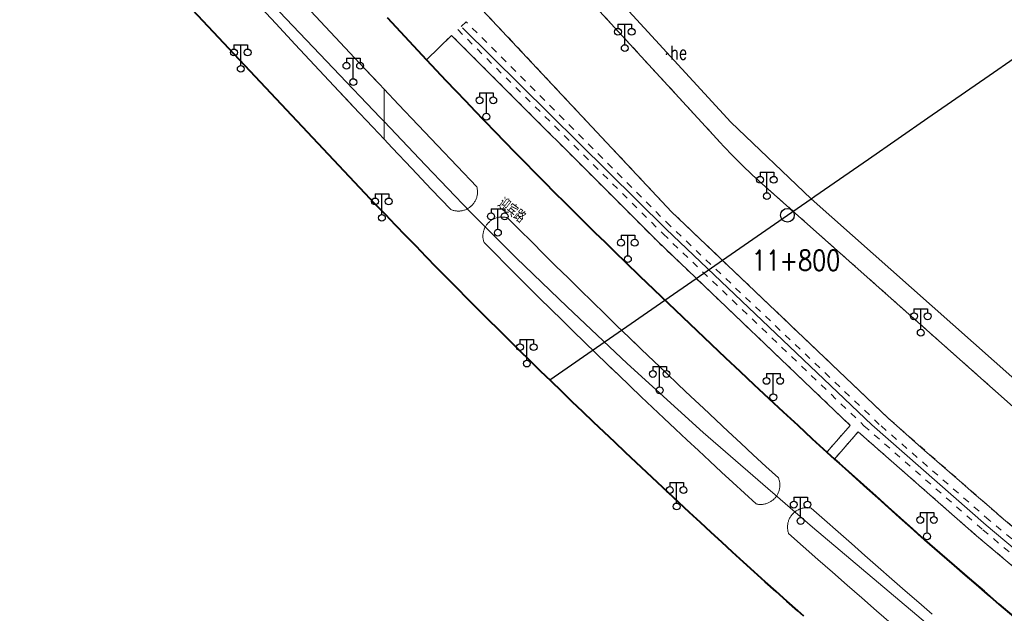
# Model space of a CAD drawing. Extents: x 39508475 to 39522402, y 3783947 to 3795549.
# Tile 146 of 256: x 39517947 to 39518091, y 3790756 to 3790843. Entities that reach past the tile are written whole.
import ezdxf
from ezdxf.enums import TextEntityAlignment as Align

# ---------------------------------------------------------------- set-up
doc = ezdxf.new("R2010")
doc.units = 0
doc.header["$PDSIZE"] = 0.2
doc.linetypes.add('X6', pattern=[2, 1, -1])
doc.layers.get('0').update_dxf_attribs({"linetype": 'CONTINUOUS'})
for name, color, linetype in [('DLSS', 4, 'CONTINUOUS'), ('JCDL_JMDD_F', 231, 'CONTINUOUS'), ('JCDL_JMDX_F', 231, 'CONTINUOUS'), ('JCDL_ZBM', 3, 'CONTINUOUS'), ('SXSS', 5, 'CONTINUOUS'), ('zdh', 7, 'CONTINUOUS'), ('断面线', 2, 'CONTINUOUS')]:
    doc.layers.add(name, color=color, linetype=linetype)
doc.layers.add('JCDL_ZBX', color=3, linetype='CONTINUOUS', lineweight=0)
doc.layers.add('TEXTL_ZJ', color=7, linetype='CONTINUOUS', lineweight=0)
doc.styles.add('HZ', font='rs', dxfattribs={"width": 0.8, "bigfont": 'hztxt'})
doc.linetypes.add('10422', pattern='A,2,[150,AAA.SHX,S=1,R=0,X=0,Y=1],2,[177,AAA.SHX,S=1,R=0,X=0,Y=0.8],1e-09', length=4)
doc.linetypes.add('X49', pattern='A,0,[5,symbolt.shx,S=1,R=0,X=0,Y=0],-10', length=10)
doc.linetypes.add('X7', pattern='A,6,-1.333,[149,symbolx.shx,S=0.25,R=0,X=0,Y=0],-1.333,[149,symbolx.shx,S=0.25,R=0,X=0,Y=0],-1.333', length=9.999)

# ---------------------------------------------------------------- blocks, each defined once
blk = doc.blocks.new('3521000')
at = {"color": 0}
for p, q in [((-1, 3.5), (1, 3.5)), ((0, 0.5), (0, 3.5))]:
    blk.add_line(p, q, dxfattribs=at)
at = {"color": 0, "linetype": 'Continuous', "flags": 128}
for points in [[(-1, 3.5), (-1, 2.9)], [(1, 3.5), (1, 2.9)]]:
    blk.add_lwpolyline(points, dxfattribs=at)
at = {"color": 0}
for centre in [(-1, 2.4), (1, 2.4), (0, 0)]:
    blk.add_circle(centre, 0.5, dxfattribs=at)

msp = doc.modelspace()

# ---------------------------------------------------------------- linework, layer by layer
at = {"layer": 'DLSS', "linetype": 'X7', "lineweight": 0}
for points in [[(39518000, 3790828.33206), (39517999.45552, 3790828.90648), (39517992.56244, 3790836.16656), (39517984.72214, 3790844.41188), (39517975.32916, 3790854.27999), (39517962.96728, 3790867.40551), (39517943.97679, 3790887.88456), (39517916.03941, 3790918.23397), (39517877.41998, 3790960.32725), (39517858.11328, 3790983.3346), (39517846.3977, 3790999.74941)], [(39518085.15761, 3790750), (39518062.74305, 3790768.9302), (39518046.72077, 3790782.80679), (39518035.61724, 3790792.87789), (39518026.79161, 3790801.17445), (39518019.32433, 3790808.38648), (39518012.62891, 3790815.09908), (39518006.06853, 3790821.92989), (39518000, 3790828.33206)]]:
    msp.add_lwpolyline(points, dxfattribs=at)
at = {"layer": 'DLSS', "linetype": 'Continuous', "lineweight": 40}
for points in [[(39518000, 3790814.90947), (39517998.71646, 3790816.24876), (39517997.232, 3790817.805), (39517969.673, 3790847.189), (39517949.79699, 3790868.406), (39517928.795, 3790890.998), (39517909.00501, 3790912.243), (39517887.832, 3790935.03799), (39517874.13401, 3790949.57999), (39517870.718, 3790953.323), (39517865.998, 3790958.389), (39517865.17908, 3790959.29906), (39517864.36428, 3790960.21283), (39517863.55331, 3790961.12999), (39517862.74618, 3790962.05053), (39517861.9429, 3790962.97444), (39517861.1435, 3790963.9017), (39517860.34797, 3790964.83229)], [(39518000.484, 3790843.56899), (39518006.23, 3790837.387), (39518007.64912, 3790835.87021), (39518009.07238, 3790834.35731), (39518010.49946, 3790832.848), (39518011.93034, 3790831.3423), (39518013.36502, 3790829.84023), (39518014.57301, 3790828.58199), (39518014.80349, 3790828.34178), (39518016.24574, 3790826.84696), (39518017.69176, 3790825.3558), (39518019.14154, 3790823.86829), (39518020.59508, 3790822.38444), (39518022.05235, 3790820.90427), (39518023.51336, 3790819.42779), (39518024.97809, 3790817.955), (39518026.44654, 3790816.48591), (39518027.91869, 3790815.02054), (39518029.39454, 3790813.55888), (39518030.87407, 3790812.10096), (39518032.35728, 3790810.64678), (39518033.84416, 3790809.19635), (39518035.335, 3790807.75), (39518037.41789, 3790805.7386), (39518039.50447, 3790803.73102), (39518041.59444, 3790801.72698), (39518043.68781, 3790799.72649), (39518045.78457, 3790797.72955), (39518047.8847, 3790795.73616), (39518049.98821, 3790793.74633), (39518052.09509, 3790791.76006), (39518054.20532, 3790789.77737), (39518054.841, 3790789.18199), (39518056.31892, 3790787.79826), (39518058.43586, 3790785.82273), (39518060.55615, 3790783.85079), (39518062.67977, 3790781.88244), (39518064.807, 3790779.918), (39518065.944, 3790778.91), (39518066.60653, 3790778.32212), (39518068.40326, 3790776.7231), (39518070.1974, 3790775.12117), (39518071.98896, 3790773.51636), (39518073.77793, 3790771.90865), (39518075.5643, 3790770.29806), (39518077.34806, 3790768.68458), (39518079.129, 3790767.06799), (39518081.30038, 3790765.18162), (39518083.47561, 3790763.29967), (39518085.65437, 3790761.42182), (39518087.83666, 3790759.54808), (39518090.02247, 3790757.67845), (39518092.21181, 3790755.81293)], [(39518061.46799, 3790755.884), (39518060.58004, 3790756.67125), (39518058.98075, 3790758.09548), (39518057.38486, 3790759.52352), (39518055.79236, 3790760.95535), (39518054.20329, 3790762.39098), (39518052.61763, 3790763.83038), (39518051.03541, 3790765.27355), (39518049.45663, 3790766.72049), (39518047.8813, 3790768.17118), (39518046.30942, 3790769.62562), (39518044.74102, 3790771.0838), (39518043.17609, 3790772.54571), (39518041.61465, 3790774.01134), (39518040.05699, 3790775.48099), (39518038.48338, 3790776.94704), (39518036.91323, 3790778.41678), (39518035.34627, 3790779.88993), (39518033.78251, 3790781.36648), (39518032.22196, 3790782.84642), (39518030.66462, 3790784.32974), (39518029.11051, 3790785.81644), (39518027.55963, 3790787.30651), (39518026.01199, 3790788.79994), (39518024.4676, 3790790.29673), (39518022.92645, 3790791.79687), (39518021.38857, 3790793.30035), (39518019.85396, 3790794.80717), (39518018.32262, 3790796.31731), (39518017.626, 3790797.007), (39518016.79456, 3790797.83077), (39518015.26979, 3790799.34755), (39518013.74832, 3790800.86764), (39518012.23015, 3790802.39102), (39518010.71529, 3790803.9177), (39518009.20375, 3790805.44766), (39518007.69553, 3790806.9809), (39518006.19065, 3790808.51741), (39518004.6891, 3790810.05718), (39518003.19091, 3790811.60021), (39518001.69606, 3790813.14648), (39518000.20458, 3790814.696), (39518000, 3790814.90947)]]:
    msp.add_lwpolyline(points, dxfattribs=at)
at = {"layer": 'DLSS', "linetype": 'X6', "lineweight": 0}
for points in [[(39518133.23831, 3790750), (39518055.843, 3790818.79001), (39518055.34999, 3790819.22333), (39518054.86073, 3790819.66089), (39518054.37496, 3790820.10232), (39518053.89271, 3790820.54761), (39518053.41402, 3790820.99671), (39518052.93891, 3790821.44959), (39518052.71, 3790821.671), (39518052.46742, 3790821.90625), (39518051.99958, 3790822.36663), (39518051.53541, 3790822.83072), (39518051.07494, 3790823.29849), (39518050.6182, 3790823.7699), (39518050.16523, 3790824.24492), (39518049.71605, 3790824.72354), (39518049.271, 3790825.206), (39518000, 3790878.85489)], [(39518114.77746, 3790750), (39518110.394, 3790753.576), (39518089.703, 3790770.974), (39518073.71, 3790784.99001), (39518042.094, 3790815.112), (39518008.52399, 3790850.959), (39518000, 3790860.30507)], [(39518112.58858, 3790750), (39518108.787, 3790753.11), (39518088.61, 3790769.963), (39518072.50899, 3790783.985), (39518041.91299, 3790813.034), (39518012.03101, 3790842.91501), (39518010.783, 3790841.78199), (39518040.852, 3790811.871), (39518070.26101, 3790783.789), (39518087.682, 3790768.54099), (39518107.64401, 3790751.73699), (39518109.77474, 3790750)], [(39518006.23, 3790837.387), (39518009.88701, 3790840.949), (39518039.964, 3790810.841), (39518068.26101, 3790783.835), (39518064.807, 3790779.918)], [(39518065.944, 3790778.91), (39518069.394, 3790782.906), (39518086.73899, 3790767.688), (39518106.70899, 3790750.90201), (39518107.81462, 3790750)]]:
    msp.add_lwpolyline(points, dxfattribs=at)
at = {"layer": 'JCDL_JMDX_F', "linetype": 'Continuous', "lineweight": 0}
for points in [[(39518000, 3790825.75278), (39517998.35423, 3790827.49713), (39517995.50736, 3790830.52313), (39517995.093, 3790830.965), (39517992.66479, 3790833.55318), (39517989.82652, 3790836.58726), (39517986.99257, 3790839.62537), (39517984.16295, 3790842.66751), (39517981.338, 3790845.714)], [(39517987.8672, 3790845.99509), (39517990.71198, 3790842.95753), (39517993.56006, 3790839.92307), (39517996.41144, 3790836.8917), (39517998.95, 3790834.19899), (39517999.26611, 3790833.86343), (39518000, 3790833.0866)], [(39518000, 3790833.0866), (39518002.12407, 3790830.83827), (39518004.98531, 3790827.81622), (39518007.84984, 3790824.79727), (39518010.71764, 3790821.78144), (39518013.589, 3790818.76899), (39518013.61829, 3790818.65185), (39518013.64211, 3790818.53346), (39518013.66084, 3790818.41416), (39518013.67445, 3790818.29417), (39518013.6829, 3790818.1737), (39518013.68619, 3790818.05299), (39518013.68431, 3790817.93224), (39518013.67725, 3790817.81169), (39518013.66504, 3790817.69155), (39518013.64769, 3790817.57204), (39518013.62525, 3790817.45338), (39518013.59774, 3790817.3358), (39518013.56522, 3790817.2195), (39518013.52775, 3790817.1047), (39518013.48539, 3790816.99161), (39518013.43824, 3790816.88044), (39518013.38636, 3790816.77138), (39518013.32986, 3790816.66465), (39518013.26885, 3790816.56044), (39518013.20342, 3790816.45894), (39518013.13371, 3790816.36033), (39518013.05984, 3790816.2648), (39518012.98195, 3790816.17252), (39518012.90017, 3790816.08366), (39518012.81467, 3790815.99838), (39518012.761, 3790815.949), (39518012.72559, 3790815.91685), (39518012.6331, 3790815.8392), (39518012.53737, 3790815.76559), (39518012.43858, 3790815.69614), (39518012.3369, 3790815.63099), (39518012.23252, 3790815.57025), (39518012.12564, 3790815.51404), (39518012.01645, 3790815.46246), (39518011.90516, 3790815.4156), (39518011.79195, 3790815.37355), (39518011.67705, 3790815.33639), (39518011.56066, 3790815.30418), (39518011.44301, 3790815.27699), (39518011.32429, 3790815.25486), (39518011.20474, 3790815.23783), (39518011.08456, 3790815.22594), (39518010.96399, 3790815.21921), (39518010.84324, 3790815.21765), (39518010.72253, 3790815.22126), (39518010.60209, 3790815.23004), (39518010.48213, 3790815.24397), (39518010.36289, 3790815.26302), (39518010.24456, 3790815.28716), (39518010.12738, 3790815.31635), (39518010.01156, 3790815.35053), (39518009.89731, 3790815.38963), (39518009.785, 3790815.434), (39518006.92062, 3790818.44343), (39518004.06087, 3790821.45727), (39518001.2054, 3790824.47517), (39518000, 3790825.75278)], [(39518014.63999, 3790810.621), (39518014.60255, 3790810.73335), (39518014.5703, 3790810.84732), (39518014.5429, 3790810.96255), (39518014.52042, 3790811.07884), (39518014.50288, 3790811.19597), (39518014.49031, 3790811.31374), (39518014.48275, 3790811.43194), (39518014.48021, 3790811.55036), (39518014.48268, 3790811.66877), (39518014.49017, 3790811.78698), (39518014.50266, 3790811.90476), (39518014.52013, 3790812.0219), (39518014.54255, 3790812.13821), (39518014.56987, 3790812.25345), (39518014.60205, 3790812.36744), (39518014.63904, 3790812.47995), (39518014.68075, 3790812.59081), (39518014.72713, 3790812.69979), (39518014.77808, 3790812.80671), (39518014.83352, 3790812.91138), (39518014.89334, 3790813.0136), (39518014.95744, 3790813.1132), (39518015.0257, 3790813.20999), (39518015.098, 3790813.30381), (39518015.17421, 3790813.39447), (39518015.25419, 3790813.48183), (39518015.31099, 3790813.53899), (39518015.33781, 3790813.56572), (39518015.4249, 3790813.64599), (39518015.51531, 3790813.72249), (39518015.60889, 3790813.7951), (39518015.70546, 3790813.86368), (39518015.80484, 3790813.92811), (39518015.90687, 3790813.98826), (39518016.01135, 3790814.04405), (39518016.11811, 3790814.09535), (39518016.22694, 3790814.14208), (39518016.33765, 3790814.18417), (39518016.45005, 3790814.22152), (39518016.56393, 3790814.25408), (39518016.67908, 3790814.28178), (39518016.79531, 3790814.30458), (39518016.9124, 3790814.32243), (39518017.03013, 3790814.33531), (39518017.14831, 3790814.34319), (39518017.26672, 3790814.34605), (39518017.38514, 3790814.3439), (39518017.50337, 3790814.33672), (39518017.62118, 3790814.32455), (39518017.73837, 3790814.3074), (39518017.85473, 3790814.28529), (39518017.97005, 3790814.25828), (39518018.084, 3790814.226), (39518019.84963, 3790812.45754), (39518021.61905, 3790810.69287), (39518023.39197, 3790808.93172), (39518025.16838, 3790807.17409), (39518026.94828, 3790805.41999), (39518028.73165, 3790803.66942), (39518030.5185, 3790801.9224), (39518032.3088, 3790800.17892), (39518034.10257, 3790798.439), (39518035.89978, 3790796.70264), (39518037.14, 3790795.50899), (39518037.70043, 3790794.96985), (39518039.50451, 3790793.24064), (39518041.31203, 3790791.51501), (39518043.12297, 3790789.79297), (39518044.93731, 3790788.07453), (39518046.75507, 3790786.35969), (39518048.57622, 3790784.64846), (39518050.40077, 3790782.94085), (39518052.22869, 3790781.23686), (39518054.06, 3790779.5365), (39518055.89468, 3790777.83978), (39518057.733, 3790776.14701), (39518057.77668, 3790776.03646), (39518057.81525, 3790775.92402), (39518057.84902, 3790775.81005), (39518057.87793, 3790775.69474), (39518057.90194, 3790775.57832), (39518057.921, 3790775.46099), (39518057.93507, 3790775.34295), (39518057.94413, 3790775.22443), (39518057.94817, 3790775.10562), (39518057.94717, 3790774.98676), (39518057.94114, 3790774.86804), (39518057.93009, 3790774.74968), (39518057.91404, 3790774.6319), (39518057.89302, 3790774.5149), (39518057.86706, 3790774.3989), (39518057.83621, 3790774.2841), (39518057.80053, 3790774.17071), (39518057.76008, 3790774.05893), (39518057.71494, 3790773.94897), (39518057.66518, 3790773.84101), (39518057.61089, 3790773.73526), (39518057.55218, 3790773.6319), (39518057.48914, 3790773.53112), (39518057.432, 3790773.44801), (39518057.42189, 3790773.4331), (39518057.35055, 3790773.33802), (39518057.27525, 3790773.24604), (39518057.19612, 3790773.15733), (39518057.11331, 3790773.07205), (39518057.02696, 3790772.99035), (39518056.93723, 3790772.91238), (39518056.84428, 3790772.83829), (39518056.74828, 3790772.76819), (39518056.64939, 3790772.70222), (39518056.5478, 3790772.6405), (39518056.44369, 3790772.58313), (39518056.33724, 3790772.53023), (39518056.22864, 3790772.48187), (39518056.1181, 3790772.43816), (39518056.00581, 3790772.39917), (39518055.89196, 3790772.36497), (39518055.77677, 3790772.33562), (39518055.66044, 3790772.31117), (39518055.54318, 3790772.29167), (39518055.4252, 3790772.27715), (39518055.30671, 3790772.26764), (39518055.18792, 3790772.26315), (39518055.06905, 3790772.2637), (39518054.95031, 3790772.26928), (39518054.83191, 3790772.27989), (39518054.71407, 3790772.29549), (39518054.597, 3790772.31607), (39518054.48099, 3790772.342), (39518052.78165, 3790773.89539), (39518051.08591, 3790775.45272), (39518049.39352, 3790777.01369), (39518047.70449, 3790778.57829), (39518046.01881, 3790780.14651), (39518044.33651, 3790781.71833), (39518042.65758, 3790783.29377), (39518040.98203, 3790784.8728), (39518039.30987, 3790786.45543), (39518037.64112, 3790788.04163), (39518035.97577, 3790789.63142), (39518034.31383, 3790791.22477), (39518033.116, 3790792.378), (39518032.65532, 3790792.82168), (39518031.00023, 3790794.42215), (39518029.34859, 3790796.02617), (39518027.70039, 3790797.63373), (39518026.05564, 3790799.24481), (39518024.41435, 3790800.85943), (39518022.77653, 3790802.47756), (39518021.14218, 3790804.0992), (39518019.51132, 3790805.72434), (39518017.88395, 3790807.35298), (39518016.26007, 3790808.9851), (39518014.63999, 3790810.621)], [(39518074.24662, 3790754.8193), (39518072.09214, 3790756.69069), (39518069.94072, 3790758.56559), (39518067.79237, 3790760.44401), (39518065.64709, 3790762.32594), (39518063.50489, 3790764.21136), (39518061.36577, 3790766.10029), (39518059.23, 3790767.993), (39518059.19196, 3790768.10848), (39518059.15928, 3790768.2256), (39518059.1316, 3790768.344), (39518059.10897, 3790768.46347), (39518059.09143, 3790768.58379), (39518059.07902, 3790768.70475), (39518059.07176, 3790768.82613), (39518059.06965, 3790768.9477), (39518059.07271, 3790769.06926), (39518059.08093, 3790769.19057), (39518059.09429, 3790769.31143), (39518059.11277, 3790769.43161), (39518059.13634, 3790769.5509), (39518059.16495, 3790769.66908), (39518059.19856, 3790769.78594), (39518059.23709, 3790769.90127), (39518059.28049, 3790770.01485), (39518059.32867, 3790770.12649), (39518059.38154, 3790770.23599), (39518059.43902, 3790770.34314), (39518059.501, 3790770.44775), (39518059.56736, 3790770.54964), (39518059.63799, 3790770.64862), (39518059.71276, 3790770.74451), (39518059.79153, 3790770.83714), (39518059.87416, 3790770.92634), (39518059.92599, 3790770.978), (39518059.96051, 3790771.01195), (39518060.05041, 3790771.09382), (39518060.14371, 3790771.1718), (39518060.24024, 3790771.24574), (39518060.33981, 3790771.31552), (39518060.44226, 3790771.38101), (39518060.5474, 3790771.44209), (39518060.65504, 3790771.49865), (39518060.76498, 3790771.55059), (39518060.87703, 3790771.59782), (39518060.99099, 3790771.64024), (39518061.10664, 3790771.67779), (39518061.22378, 3790771.71039), (39518061.3422, 3790771.738), (39518061.46168, 3790771.76054), (39518061.58202, 3790771.778), (39518061.70299, 3790771.79032), (39518061.82437, 3790771.79751), (39518061.94594, 3790771.79953), (39518062.0675, 3790771.79638), (39518062.18881, 3790771.78808), (39518062.30966, 3790771.77464), (39518062.42983, 3790771.75607), (39518062.549, 3790771.73201), (39518064.50394, 3790769.99196), (39518066.46223, 3790768.25569), (39518068.42361, 3790766.52291), (39518070.38806, 3790764.79361), (39518072.35559, 3790763.06782), (39518074.32619, 3790761.34552), (39518076.29985, 3790759.62674), (39518078.27656, 3790757.91147), (39518080.25632, 3790756.19972)]]:
    msp.add_lwpolyline(points, dxfattribs=at)
at = {"layer": 'JCDL_ZBM', "linetype": 'Continuous', "lineweight": 0}
for points in [[(39518000, 3790878.85489), (39518049.271, 3790825.206), (39518049.71605, 3790824.72354), (39518050.16523, 3790824.24492), (39518050.6182, 3790823.7699), (39518051.07494, 3790823.29849), (39518051.53541, 3790822.83072), (39518051.99958, 3790822.36663), (39518052.46742, 3790821.90625), (39518052.71, 3790821.671), (39518052.93891, 3790821.44959), (39518053.41402, 3790820.99671), (39518053.89271, 3790820.54761), (39518054.37496, 3790820.10232), (39518054.86073, 3790819.66089), (39518055.34999, 3790819.22333), (39518055.843, 3790818.79001), (39518133.23831, 3790750)], [(39518091.89108, 3790769.09508), (39518090.05836, 3790770.66776), (39518089.703, 3790770.974), (39518088.22886, 3790772.2442), (39518086.40259, 3790773.82437), (39518084.57955, 3790775.40827), (39518082.75976, 3790776.9959), (39518080.94322, 3790778.58725), (39518079.12994, 3790780.18231), (39518077.31992, 3790781.78107), (39518075.51319, 3790783.38354), (39518073.71, 3790784.99001), (39518042.094, 3790815.112), (39518008.524, 3790850.959)], [(39518000, 3790833.08663), (39518000, 3790825.75278), (39517998.35424, 3790827.49712), (39517995.50736, 3790830.52314), (39517992.66479, 3790833.55319), (39517989.82652, 3790836.58726), (39517986.99257, 3790839.62538), (39517984.16294, 3790842.66751), (39517981.338, 3790845.714)], [(39517987.8672, 3790845.9951), (39517990.71199, 3790842.95753), (39517993.56007, 3790839.92308), (39517996.41144, 3790836.89171), (39517999.26612, 3790833.86345), (39518000, 3790833.08663)], [(39518049.98821, 3790793.74633), (39518047.8847, 3790795.73616), (39518045.78457, 3790797.72955), (39518043.68782, 3790799.7265), (39518041.59445, 3790801.72699), (39518039.50446, 3790803.73103), (39518037.41788, 3790805.7386), (39518035.335, 3790807.75), (39518033.84416, 3790809.19635), (39518032.35728, 3790810.64678), (39518030.87407, 3790812.10097), (39518029.39454, 3790813.55889), (39518027.91868, 3790815.02054), (39518026.44654, 3790816.48591), (39518024.97809, 3790817.955), (39518023.51336, 3790819.42779), (39518022.05235, 3790820.90427), (39518020.59507, 3790822.38444), (39518019.14154, 3790823.86828), (39518017.69177, 3790825.3558), (39518016.24575, 3790826.84697), (39518014.80349, 3790828.34177), (39518013.36503, 3790829.84022), (39518011.93034, 3790831.34231), (39518010.49946, 3790832.84801), (39518009.07237, 3790834.35731), (39518007.64912, 3790835.87021), (39518006.23, 3790837.387), (39518009.88701, 3790840.949), (39518039.964, 3790810.841), (39518068.26101, 3790783.835), (39518064.807, 3790779.918), (39518062.67977, 3790781.88244), (39518060.55615, 3790783.8508), (39518058.43586, 3790785.82274), (39518056.31891, 3790787.79826), (39518054.20532, 3790789.77737), (39518052.09508, 3790791.76007), (39518049.98821, 3790793.74633)], [(39518010.96399, 3790815.21921), (39518010.84324, 3790815.21765), (39518010.72253, 3790815.22126), (39518010.60209, 3790815.23005), (39518010.48214, 3790815.24396), (39518010.36289, 3790815.26302), (39518010.24457, 3790815.28716), (39518010.12738, 3790815.31635), (39518010.01157, 3790815.35053), (39518009.89731, 3790815.38964), (39518009.785, 3790815.434), (39518006.92062, 3790818.44343), (39518004.06087, 3790821.45727), (39518001.2054, 3790824.47518), (39518000, 3790825.75278), (39518000, 3790833.08663), (39518002.12407, 3790830.83829), (39518004.98532, 3790827.81622), (39518007.84984, 3790824.79728), (39518010.71765, 3790821.78144), (39518013.589, 3790818.76899), (39518013.6183, 3790818.65185), (39518013.64211, 3790818.53347), (39518013.66085, 3790818.41416), (39518013.67445, 3790818.29418), (39518013.6829, 3790818.17371), (39518013.6862, 3790818.053), (39518013.68431, 3790817.93225), (39518013.67726, 3790817.81169), (39518013.66505, 3790817.69155), (39518013.6477, 3790817.57204), (39518013.62525, 3790817.45339), (39518013.59774, 3790817.3358), (39518013.56522, 3790817.2195), (39518013.52775, 3790817.10471), (39518013.4854, 3790816.99161), (39518013.43824, 3790816.88043), (39518013.38637, 3790816.77139), (39518013.32987, 3790816.66465), (39518013.26885, 3790816.56045), (39518013.20343, 3790816.45895), (39518013.13371, 3790816.36033), (39518013.05985, 3790816.2648), (39518012.98195, 3790816.17252), (39518012.90017, 3790816.08366), (39518012.81468, 3790815.99838), (39518012.7256, 3790815.91685), (39518012.63311, 3790815.8392), (39518012.53738, 3790815.76559), (39518012.43857, 3790815.69615), (39518012.3369, 3790815.63099), (39518012.23253, 3790815.57025), (39518012.12564, 3790815.51405), (39518012.01646, 3790815.46245), (39518011.90517, 3790815.4156), (39518011.79196, 3790815.37356), (39518011.67706, 3790815.33639), (39518011.56066, 3790815.30417), (39518011.44302, 3790815.27698), (39518011.3243, 3790815.25486), (39518011.20475, 3790815.23783), (39518011.08456, 3790815.22594), (39518010.96399, 3790815.21921)], [(39518028.73166, 3790803.66943), (39518030.5185, 3790801.92239), (39518032.30881, 3790800.17893), (39518034.10257, 3790798.439), (39518035.89978, 3790796.70265), (39518037.70043, 3790794.96985), (39518039.50452, 3790793.24064), (39518041.31203, 3790791.51501), (39518043.12297, 3790789.79297), (39518044.93732, 3790788.07453), (39518046.75508, 3790786.35969), (39518048.57623, 3790784.64846), (39518050.40076, 3790782.94084), (39518052.2287, 3790781.23685), (39518054.06, 3790779.53649), (39518055.89468, 3790777.83978), (39518057.733, 3790776.14701), (39518057.77668, 3790776.03645), (39518057.81524, 3790775.92401), (39518057.84901, 3790775.81004), (39518057.87793, 3790775.69474), (39518057.90195, 3790775.57832), (39518057.921, 3790775.46099), (39518057.93507, 3790775.34295), (39518057.94414, 3790775.22443), (39518057.94818, 3790775.10562), (39518057.94717, 3790774.98675), (39518057.94115, 3790774.86804), (39518057.9301, 3790774.74968), (39518057.91405, 3790774.63189), (39518057.89302, 3790774.5149), (39518057.86706, 3790774.3989), (39518057.83621, 3790774.28409), (39518057.80053, 3790774.1707), (39518057.76008, 3790774.05893), (39518057.71495, 3790773.94896), (39518057.66519, 3790773.84102), (39518057.6109, 3790773.73526), (39518057.55218, 3790773.63191), (39518057.48914, 3790773.53112), (39518057.4219, 3790773.4331), (39518057.35056, 3790773.33802), (39518057.27526, 3790773.24604), (39518057.19612, 3790773.15732), (39518057.11331, 3790773.07205), (39518057.02696, 3790772.99036), (39518056.93724, 3790772.91238), (39518056.84428, 3790772.83829), (39518056.74829, 3790772.76818), (39518056.64939, 3790772.70222), (39518056.5478, 3790772.6405), (39518056.44369, 3790772.58312), (39518056.33724, 3790772.53022), (39518056.22866, 3790772.48186), (39518056.11811, 3790772.43816), (39518056.00581, 3790772.39918), (39518055.89197, 3790772.36497), (39518055.77678, 3790772.33562), (39518055.66044, 3790772.31116), (39518055.54319, 3790772.29166), (39518055.42521, 3790772.27715), (39518055.30672, 3790772.26764), (39518055.18793, 3790772.26316), (39518055.06906, 3790772.26371), (39518054.95032, 3790772.26928), (39518054.83192, 3790772.27988), (39518054.71408, 3790772.29549), (39518054.59699, 3790772.31607), (39518054.48099, 3790772.342), (39518052.78166, 3790773.89538), (39518051.08592, 3790775.45272), (39518049.39353, 3790777.01369), (39518047.70449, 3790778.57829), (39518046.01881, 3790780.1465), (39518044.33651, 3790781.71833), (39518042.65759, 3790783.29377), (39518040.98204, 3790784.8728), (39518039.30988, 3790786.45542), (39518037.64112, 3790788.04163), (39518035.97577, 3790789.63142), (39518034.31383, 3790791.22476), (39518032.65533, 3790792.82168), (39518031.00024, 3790794.42216), (39518029.34859, 3790796.02617), (39518027.70039, 3790797.63372), (39518026.05563, 3790799.24482), (39518024.41436, 3790800.85943), (39518022.77653, 3790802.47756), (39518021.14218, 3790804.0992), (39518019.51133, 3790805.72435), (39518017.88396, 3790807.35297), (39518016.26008, 3790808.98511), (39518014.63999, 3790810.621), (39518014.60255, 3790810.73336), (39518014.57031, 3790810.84732), (39518014.54292, 3790810.96255), (39518014.52042, 3790811.07884), (39518014.50288, 3790811.19597), (39518014.49032, 3790811.31374), (39518014.48276, 3790811.43195), (39518014.48022, 3790811.55036), (39518014.48269, 3790811.66877), (39518014.49018, 3790811.78698), (39518014.50266, 3790811.90477), (39518014.52013, 3790812.02191), (39518014.54255, 3790812.1382), (39518014.56988, 3790812.25345), (39518014.60206, 3790812.36744), (39518014.63905, 3790812.47996), (39518014.68075, 3790812.59081), (39518014.72714, 3790812.69979), (39518014.77809, 3790812.80671), (39518014.83352, 3790812.91138), (39518014.89334, 3790813.01361), (39518014.95744, 3790813.11321), (39518015.0257, 3790813.21), (39518015.09801, 3790813.30381), (39518015.17421, 3790813.39448), (39518015.2542, 3790813.48183), (39518015.3378, 3790813.56571), (39518015.4249, 3790813.64599), (39518015.51531, 3790813.7225), (39518015.6089, 3790813.7951), (39518015.70545, 3790813.86368), (39518015.80484, 3790813.92812), (39518015.90687, 3790813.98827), (39518016.01135, 3790814.04405), (39518016.11811, 3790814.09535), (39518016.22693, 3790814.14209), (39518016.33765, 3790814.18416), (39518016.45005, 3790814.22151), (39518016.56393, 3790814.25408), (39518016.67909, 3790814.28177), (39518016.79531, 3790814.30459), (39518016.9124, 3790814.32244), (39518017.03014, 3790814.33532), (39518017.14832, 3790814.34319), (39518017.26671, 3790814.34606), (39518017.38514, 3790814.34389), (39518017.50337, 3790814.33672), (39518017.62118, 3790814.32454), (39518017.73837, 3790814.30739), (39518017.85473, 3790814.2853), (39518017.97005, 3790814.25827), (39518018.084, 3790814.226), (39518019.84962, 3790812.45754), (39518021.61906, 3790810.69287), (39518023.39197, 3790808.93172), (39518025.16838, 3790807.17409), (39518026.94829, 3790805.41999), (39518028.73166, 3790803.66943)], [(39518091.56566, 3790756.30432), (39518089.94007, 3790757.6894), (39518088.31766, 3790759.07822), (39518086.69846, 3790760.47076), (39518085.08246, 3790761.86703), (39518083.46967, 3790763.267), (39518081.86011, 3790764.67069), (39518080.25379, 3790766.07807), (39518079.129, 3790767.06799), (39518078.6507, 3790767.48914), (39518077.05087, 3790768.9039), (39518075.45429, 3790770.32233), (39518073.86098, 3790771.74443), (39518072.27094, 3790773.17019), (39518070.68419, 3790774.59961), (39518069.10073, 3790776.03267), (39518067.52057, 3790777.46937), (39518065.944, 3790778.91), (39518069.394, 3790782.906), (39518086.73899, 3790767.688), (39518106.70899, 3790750.90201)]]:
    msp.add_lwpolyline(points, dxfattribs=at)
at = {"layer": 'JCDL_ZBX', "color": 114, "linetype": 'X49', "lineweight": 0, "true_color": 0x009944}
msp.add_lwpolyline([(39518011.5068, 3790842.06435), (39518041.28582, 3790812.57282), (39518071.3986, 3790783.93848), (39518088.17407, 3790769.24726), (39518108.15608, 3790752.46386), (39518111.17109, 3790750)], dxfattribs=at)
at = {"layer": 'SXSS', "linetype": '10422', "flags": 128}
msp.add_lwpolyline([(39517816.17, 3791638.54301), (39517810.60847, 3791637.48878), (39517807.43912, 3791636.55721), (39517802.61833, 3791634.63633), (39517798.45121, 3791632.4238), (39517794.53495, 3791629.79263), (39517790.22634, 3791626.12137), (39517787.31228, 3791623.03232), (39517785.53503, 3791620.82785), (39517783.207, 3791616.619), (39517784.19379, 3791612.99735), (39517785.98488, 3791606.8209), (39517789.12295, 3791598.90226), (39517790.17688, 3791584.85268), (39517790.06222, 3791582.08979), (39517788.75987, 3791573.77275), (39517788.00957, 3791570.98092), (39517786.69104, 3791566.32239), (39517784.85173, 3791561.63229), (39517783.16345, 3791558.50106), (39517782.64801, 3791557.10201), (39517781.24405, 3791554.42965), (39517778.78232, 3791550.31746), (39517775.00859, 3791545.13295), (39517772.35614, 3791540.13876), (39517770.7726, 3791536.06988), (39517770.004, 3791529.82001), (39517770.00867, 3791529.25676), (39517770.376, 3791518.681), (39517772.24402, 3791510.01033), (39517774.40066, 3791500), (39517795.49256, 3791396.17244), (39517814.51738, 3791297.55822), (39517823.70386, 3791250), (39517828.707, 3791224.007), (39517828.19699, 3791221.11), (39517825.497, 3791219.43799), (39517813.53153, 3791215.70686), (39517816.217, 3791202.527), (39517817.785, 3791193.116), (39517815.774, 3791192.681), (39517816.83101, 3791187.793), (39517818.76547, 3791188.4172), (39517820.122, 3791182.12799), (39517821.53201, 3791178.561), (39517823.753, 3791167.596), (39517824.76242, 3791167.6686), (39517841.45499, 3791166.98801), (39517842.8443, 3791166.3787), (39517843.488, 3791165.00501), (39517856.53016, 3791113.96335), (39517875.90001, 3791037.523), (39517876.794, 3791034.65901), (39517878.75199, 3791030.761), (39517883.266, 3791024.221), (39517900.22052, 3791000), (39517904.365, 3790995.04401), (39517904.80975, 3790995.28725), (39517905.43285, 3790995.54879), (39517906.24759, 3790995.77072), (39517906.91725, 3790995.86133), (39517907.42394, 3790995.87767), (39517907.93011, 3790995.84959), (39517908.26535, 3790995.80629), (39517909.56404, 3790995.44054), (39517910.02373, 3790995.22682), (39517911.14042, 3790994.4696), (39517911.73699, 3790993.87201), (39517923.21273, 3790977.19934), (39517923.43595, 3790976.77449), (39517923.71712, 3790976.02621), (39517923.82891, 3790975.55949), (39517923.89675, 3790975.08438), (39517923.92005, 3790974.60502), (39517923.88154, 3790973.96646), (39517923.80081, 3790973.49337), (39517923.50931, 3790972.57995), (39517923.37495, 3790972.28951), (39517922.96256, 3790971.60474), (39517922.66589, 3790971.22749), (39517921.71701, 3790970.37301), (39517924.02323, 3790966.95305), (39517926.15883, 3790964.13508), (39517927.28, 3790962.768), (39517993.85778, 3790890.23909), (39518000, 3790883.54785), (39518050.778, 3790828.23101), (39518062.54804, 3790817.03487), (39518136.40542, 3790751.45125), (39518145.353, 3790743.506), (39518148.27331, 3790741.33894), (39518218.73395, 3790694.66785), (39518273.905, 3790658.736), (39518396.16042, 3790606.11569), (39518465.49128, 3790576.35928), (39518468.57274, 3790575.65727), (39518473.25818, 3790574.94152), (39518478.69369, 3790574.26968), (39518486.83399, 3790573.14416), (39518500, 3790571.42848), (39518524.74501, 3790568.12), (39518526.10412, 3790567.85256), (39518527.0525, 3790567.22675), (39518527.783, 3790566.19899), (39518528.411, 3790565.331), (39518529.241, 3790564.422), (39518550.364, 3790540.806), (39518557.42522, 3790532.54403), (39518570.02901, 3790517.79699), (39518580.30214, 3790500.46116), (39518582.18624, 3790501.31972)], dxfattribs=at)
at = {"layer": 'zdh', "linetype": 'Continuous'}
msp.add_point((39518041.35, 3790838.175, 36.655), dxfattribs=at)
at = {"layer": '断面线', "color": 1, "flags": 128}
msp.add_lwpolyline([(39518024.25793, 3790790.53266), (39518041.10686, 3790802.19452), (39518045.69579, 3790805.37072), (39518049.53173, 3790808.02573), (39518059.05228, 3790814.61531), (39518062.54804, 3790817.03487), (39518063.06581, 3790817.39325), (39518070.94076, 3790822.84383), (39518079.61772, 3790828.84953), (39518088.60231, 3790835.06815), (39518095.91558, 3790840.12997), (39518104.07885, 3790845.78012), (39518110.87308, 3790850.4827), (39518120.67592, 3790857.26766), (39518130.07052, 3790863.77007), (39518138.13774, 3790869.35373), (39518146.44078, 3790875.10062), (39518155.06103, 3790881.06706), (39518162.80914, 3790886.42986), (39518170.92473, 3790892.04701)], dxfattribs=at)
at = {"layer": '断面线'}
msp.add_circle((39518059.05228, 3790814.61531), 1, dxfattribs=at)

# ---------------------------------------------------------------- block references
at = {"layer": 'JCDL_JMDD_F'}
for p in [(39518035.24682, 3790839.07581), (39517979.03101, 3790836.04401), (39517995.504, 3790834.097), (39518014.98399, 3790829.035), (39518056.04952, 3790817.4052), (39517999.691, 3790814.232), (39518016.666, 3790812.049), (39518035.701, 3790808.187), (39518078.58052, 3790797.41387), (39518020.906, 3790792.893), (39518040.351, 3790788.972), (39518056.991, 3790787.95801), (39518042.83101, 3790771.97501), (39518060.98399, 3790769.83999), (39518079.49101, 3790767.591)]:
    msp.add_blockref('3521000', p, dxfattribs=at)

# ---------------------------------------------------------------- texts
at = {"layer": 'TEXTL_ZJ', "style": 'HZ', "width": 0.8}
msp.add_text('迎宾路', height=1.8, rotation=-37.6390067, dxfattribs=at).set_placement((39518016.15067, 3790815.53509), align=Align.BOTTOM_LEFT)
at = {"layer": 'zdh', "linetype": 'Continuous', "style": 'HZ', "width": 0.8}
msp.add_text('he', height=2, dxfattribs=at).set_placement((39518041.85, 3790837.425, 36.655))
at = {"layer": '断面线', "linetype": 'Continuous', "style": 'HZ', "width": 0.8}
msp.add_text('11+800', height=3, dxfattribs=at).set_placement((39518066.79237, 3790808.00539), align=Align.MIDDLE_RIGHT)

doc.saveas('drawing.dxf')
